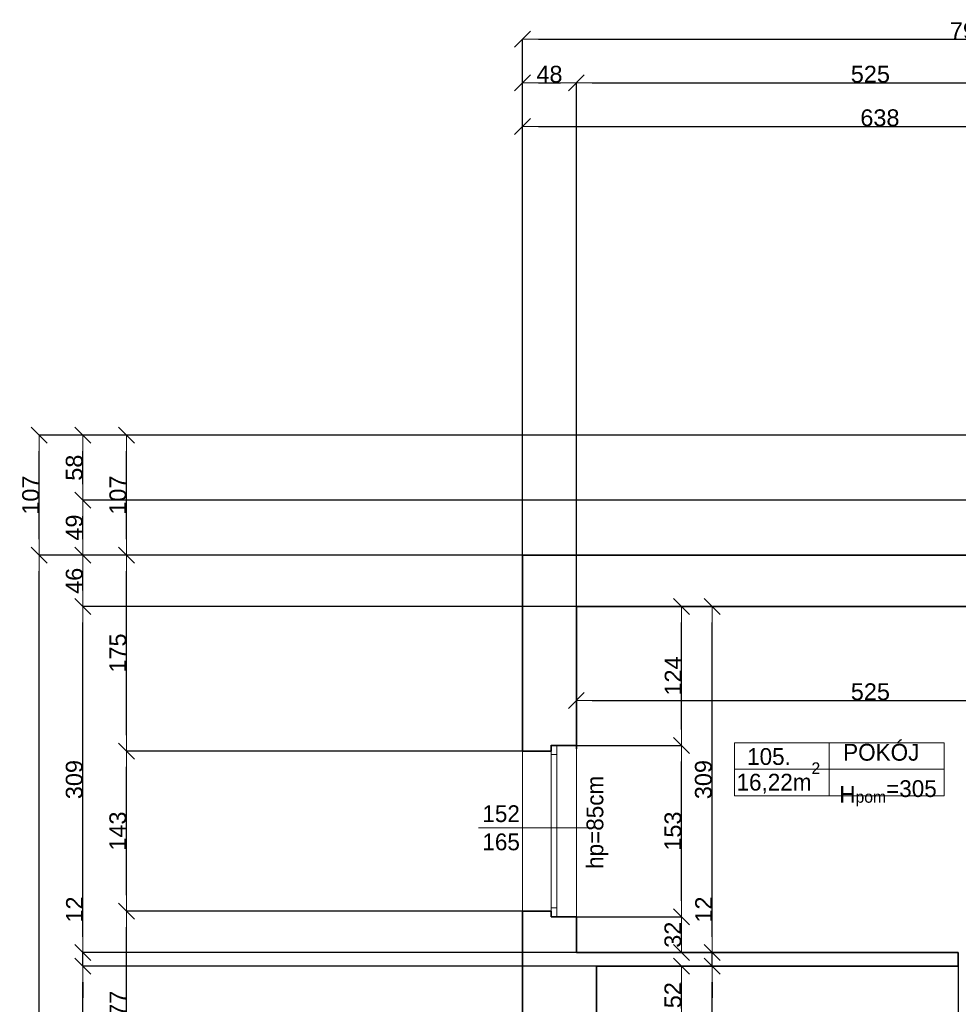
# Model space of a CAD drawing. Header units: metres. Extents: x 7506757 to 756746378, y 5735207 to 582114514.
# Tile 147 of 256: x 7678185 to 7686565, y 5866698 to 5875489. Entities that reach past the tile are written whole.
import ezdxf

# ---------------------------------------------------------------- set-up
doc = ezdxf.new("R2010")
doc.units = ezdxf.units.M
doc.header["$MEASUREMENT"] = 0
doc.header["$PDMODE"] = 2
doc.layers.get('0').update_dxf_attribs({"color": 250, "linetype": 'CONTINUOUS', "lineweight": 100, "plot": 0})
doc.layers.get('Defpoints').update_dxf_attribs({"linetype": 'CONTINUOUS'})
for name, color, linetype, lineweight in [('2D - Ogolne46', 7, 'CONTINUOUS', 18), ('M_OCIANA6', 5, 'CONTINUOUS', 35), ('M_OPISY141', 7, 'CONTINUOUS', 0), ('m_umeblowanie1', 7, 'CONTINUOUS', 13), ('opis1', 7, 'CONTINUOUS', 13)]:
    doc.layers.add(name, color=color, linetype=linetype, lineweight=lineweight)
doc.layers.add('PWYMIAR', color=7, linetype='CONTINUOUS')
doc.styles.add('GENERATED_STYLE_1', font='arial.ttf')
doc.styles.add('GENERATED_STYLE_2', font='txt')
doc.dimstyles.new('GENERATED_STYLE__1', dxfattribs={"dimtxt": 150, "dimasz": 142.5, "dimexe": 0.18, "dimexo": 0, "dimgap": 0.09, "dimtad": 1, "dimdec": 0, "dimlfac": 0.1, "dimzin": 0, "dimdsep": 46, "dimtxsty": 'GENERATED_STYLE_1', "dimblk": 'ARROWHEAD_6', "dimblk1": 'ARROWHEAD_6', "dimblk2": 'ARROWHEAD_6', "dimcen": 0.09, "dimclrd": 251, "dimclre": 251, "dimclrt": 7, "dimazin": 0, "dimtfac": 1, "dimtdec": 4, "dimtmove": 0, "dimatfit": 3, "dimfxl": 0, "dimtolj": 1, "dimtzin": 0, "dimarcsym": 0})
doc.dimstyles.new('GENERATED_STYLE__2', dxfattribs={"dimtxt": 150, "dimasz": 142.5, "dimexe": 0.18, "dimexo": 0, "dimgap": 0.09, "dimtad": 1, "dimtih": 1, "dimtoh": 1, "dimdec": 0, "dimlfac": 0.1, "dimzin": 0, "dimdsep": 46, "dimtxsty": 'GENERATED_STYLE_1', "dimblk": 'ARROWHEAD_6', "dimblk1": 'ARROWHEAD_6', "dimblk2": 'ARROWHEAD_6', "dimcen": 0.09, "dimclrd": 251, "dimclre": 251, "dimclrt": 7, "dimazin": 0, "dimtfac": 1, "dimtdec": 4, "dimtmove": 0, "dimatfit": 3, "dimfxl": 0, "dimtolj": 1, "dimtzin": 0, "dimarcsym": 0})
doc.dimstyles.new('GENERATED_STYLE__3', dxfattribs={"dimtxt": 150, "dimasz": 142.5, "dimexe": 0.18, "dimexo": 0, "dimgap": 0.09, "dimtad": 1, "dimdec": 0, "dimlfac": 0.1, "dimzin": 0, "dimdsep": 46, "dimtxsty": 'GENERATED_STYLE_1', "dimblk": 'ARROWHEAD_6', "dimblk1": 'ARROWHEAD_6', "dimblk2": 'ARROWHEAD_6', "dimcen": 0.09, "dimclrd": 251, "dimclre": 251, "dimclrt": 7, "dimazin": 0, "dimtfac": 1, "dimtdec": 4, "dimtmove": 2, "dimatfit": 3, "dimfxl": 0, "dimtolj": 1, "dimtzin": 0, "dimarcsym": 0})

# ---------------------------------------------------------------- blocks, each defined once
blk = doc.blocks.new('ARROWHEAD_6')
at = {"color": 0, "linetype": 'Continuous', "lineweight": 0}
for p, q in [((0, 0), (-1, 0)), ((-0.5, -0.5), (0.5, 0.5))]:
    blk.add_line(p, q, dxfattribs=at)
blk = doc.blocks.new('*D6085')
at = {"layer": 'Defpoints', "color": 0, "linetype": 'Continuous', "transparency": 16777216}
for p in [(7683154.6, 5867479.1), (7684094, 5867479.1), (7683154.6, 5867159.1)]:
    blk.add_point(p, dxfattribs=at)
at = {"layer": 'PWYMIAR', "color": 251, "linetype": 'Continuous', "lineweight": -2, "transparency": 16777216}
for p, q in [((7683154.6, 5867479.1), (7684094.2, 5867479.1)), ((7684094, 5867301.6), (7684094, 5867336.6)), ((7683154.6, 5867159.1), (7684094.2, 5867159.1))]:
    blk.add_line(p, q, dxfattribs=at)
at = {"layer": 'PWYMIAR', "color": 251, "linetype": 'Continuous', "lineweight": -2, "transparency": 16777216, "xscale": 142.5, "yscale": 142.5, "zscale": 142.5}
for p, rotation in [((7684094, 5867479.1), 90), ((7684094, 5867159.1), 270)]:
    blk.add_blockref('ARROWHEAD_6', p, dxfattribs=dict(at, rotation=rotation))
at = {"layer": 'PWYMIAR', "color": 7, "linetype": 'Continuous', "lineweight": 13, "transparency": 16777216, "insert": (7684017.3, 5867319.1), "char_height": 150, "attachment_point": 5, "rotation": 90, "style": 'GENERATED_STYLE_1'}
blk.add_mtext('\\A1;32', dxfattribs=at)
blk = doc.blocks.new('*D6086')
at = {"layer": 'Defpoints', "color": 0, "linetype": 'Continuous', "transparency": 16777216}
for p in [(7683154.6, 5869009.1), (7684094, 5869009.1), (7683154.6, 5867479.1)]:
    blk.add_point(p, dxfattribs=at)
at = {"layer": 'PWYMIAR', "color": 251, "linetype": 'Continuous', "lineweight": -2, "transparency": 16777216}
for p, q in [((7683154.6, 5869009.1), (7684094.2, 5869009.1)), ((7684094, 5867621.6), (7684094, 5868866.6)), ((7683154.6, 5867479.1), (7684094.2, 5867479.1))]:
    blk.add_line(p, q, dxfattribs=at)
at = {"layer": 'PWYMIAR', "color": 251, "linetype": 'Continuous', "lineweight": -2, "transparency": 16777216, "xscale": 142.5, "yscale": 142.5, "zscale": 142.5}
for p, rotation in [((7684094, 5869009.1), 90), ((7684094, 5867479.1), 270)]:
    blk.add_blockref('ARROWHEAD_6', p, dxfattribs=dict(at, rotation=rotation))
at = {"layer": 'PWYMIAR', "color": 7, "linetype": 'Continuous', "lineweight": 13, "transparency": 16777216, "insert": (7684017.3, 5868244.1), "char_height": 150, "attachment_point": 5, "rotation": 90, "style": 'GENERATED_STYLE_1'}
blk.add_mtext('\\A1;153', dxfattribs=at)
blk = doc.blocks.new('*D6087')
at = {"layer": 'Defpoints', "color": 0, "linetype": 'Continuous', "transparency": 16777216}
for p in [(7683154.6, 5870249.1), (7684094, 5870249.1), (7683154.6, 5869009.1)]:
    blk.add_point(p, dxfattribs=at)
at = {"layer": 'PWYMIAR', "color": 251, "linetype": 'Continuous', "lineweight": -2, "transparency": 16777216}
for p, q in [((7683154.6, 5870249.1), (7684094.2, 5870249.1)), ((7684094, 5869151.6), (7684094, 5870106.6)), ((7683154.6, 5869009.1), (7684094.2, 5869009.1))]:
    blk.add_line(p, q, dxfattribs=at)
at = {"layer": 'PWYMIAR', "color": 251, "linetype": 'Continuous', "lineweight": -2, "transparency": 16777216, "xscale": 142.5, "yscale": 142.5, "zscale": 142.5}
for p, rotation in [((7684094, 5870249.1), 90), ((7684094, 5869009.1), 270)]:
    blk.add_blockref('ARROWHEAD_6', p, dxfattribs=dict(at, rotation=rotation))
at = {"layer": 'PWYMIAR', "color": 7, "linetype": 'Continuous', "lineweight": 13, "transparency": 16777216, "insert": (7684018.6, 5869629.1), "char_height": 150, "attachment_point": 5, "rotation": 90, "style": 'GENERATED_STYLE_1'}
blk.add_mtext('\\A1;124', dxfattribs=at)
blk = doc.blocks.new('*D6088')
at = {"layer": 'Defpoints', "color": 0, "linetype": 'Continuous', "transparency": 16777216}
for p in [(7684366.1, 5867039.1), (7686564.6, 5867039.1), (7688404.6, 5863779.1)]:
    blk.add_point(p, dxfattribs=at)
at = {"layer": 'PWYMIAR', "color": 251, "linetype": 'Continuous', "lineweight": -2, "transparency": 16777216}
for p, q in [((7686564.6, 5867039.1), (7684365.9, 5867039.1)), ((7684366.1, 5863921.6), (7684366.1, 5866896.6)), ((7688404.6, 5863779.1), (7684365.9, 5863779.1))]:
    blk.add_line(p, q, dxfattribs=at)
at = {"layer": 'PWYMIAR', "color": 251, "linetype": 'Continuous', "lineweight": -2, "transparency": 16777216, "xscale": 142.5, "yscale": 142.5, "zscale": 142.5}
for p, rotation in [((7684366.1, 5867039.1), 90), ((7684366.1, 5863779.1), 270)]:
    blk.add_blockref('ARROWHEAD_6', p, dxfattribs=dict(at, rotation=rotation))
at = {"layer": 'PWYMIAR', "color": 7, "linetype": 'Continuous', "lineweight": 13, "transparency": 16777216, "insert": (7684289.3, 5865409.1), "char_height": 150, "attachment_point": 5, "rotation": 90, "style": 'GENERATED_STYLE_1'}
blk.add_mtext('\\A1;326', dxfattribs=at)
blk = doc.blocks.new('*D6089')
at = {"layer": 'Defpoints', "color": 0, "linetype": 'Continuous', "transparency": 16777216}
for p in [(7683154.6, 5867159.1), (7684366.1, 5867159.1), (7686564.6, 5867039.1)]:
    blk.add_point(p, dxfattribs=at)
at = {"layer": 'PWYMIAR', "color": 251, "linetype": 'Continuous', "lineweight": -2, "transparency": 16777216}
for p, q in [((7684366.1, 5867301.6), (7684366.1, 5867643.5)), ((7683154.6, 5867159.1), (7684366.3, 5867159.1)), ((7684366.1, 5867039.1), (7684366.1, 5867159.1)), ((7686564.6, 5867039.1), (7684365.9, 5867039.1)), ((7684366.1, 5866896.6), (7684366.1, 5866754.1))]:
    blk.add_line(p, q, dxfattribs=at)
at = {"layer": 'PWYMIAR', "color": 251, "linetype": 'Continuous', "lineweight": -2, "transparency": 16777216, "xscale": 142.5, "yscale": 142.5, "zscale": 142.5}
for p, rotation in [((7684366.1, 5867159.1), 270), ((7684366.1, 5867039.1), 90)]:
    blk.add_blockref('ARROWHEAD_6', p, dxfattribs=dict(at, rotation=rotation))
at = {"layer": 'PWYMIAR', "color": 7, "linetype": 'Continuous', "lineweight": 13, "transparency": 16777216, "insert": (7684290.7, 5867543.8), "char_height": 150, "attachment_point": 5, "rotation": 90, "style": 'GENERATED_STYLE_1'}
blk.add_mtext('\\A1;12', dxfattribs=at)
blk = doc.blocks.new('*D6090')
at = {"layer": 'Defpoints', "color": 0, "linetype": 'Continuous', "transparency": 16777216}
for p in [(7683154.6, 5870249.1), (7684366.1, 5870249.1), (7683154.6, 5867159.1)]:
    blk.add_point(p, dxfattribs=at)
at = {"layer": 'PWYMIAR', "color": 251, "linetype": 'Continuous', "lineweight": -2, "transparency": 16777216}
for p, q in [((7683154.6, 5870249.1), (7684366.3, 5870249.1)), ((7684366.1, 5867301.6), (7684366.1, 5870106.6)), ((7683154.6, 5867159.1), (7684366.3, 5867159.1))]:
    blk.add_line(p, q, dxfattribs=at)
at = {"layer": 'PWYMIAR', "color": 251, "linetype": 'Continuous', "lineweight": -2, "transparency": 16777216, "xscale": 142.5, "yscale": 142.5, "zscale": 142.5}
for p, rotation in [((7684366.1, 5870249.1), 90), ((7684366.1, 5867159.1), 270)]:
    blk.add_blockref('ARROWHEAD_6', p, dxfattribs=dict(at, rotation=rotation))
at = {"layer": 'PWYMIAR', "color": 7, "linetype": 'Continuous', "lineweight": 13, "transparency": 16777216, "insert": (7684289.3, 5868704.1), "char_height": 150, "attachment_point": 5, "rotation": 90, "style": 'GENERATED_STYLE_1'}
blk.add_mtext('\\A1;309', dxfattribs=at)
blk = doc.blocks.new('*D6091')
at = {"layer": 'Defpoints', "color": 0, "linetype": 'Continuous', "transparency": 16777216}
for p in [(7683154.6, 5870249.1), (7688404.6, 5870249.1), (7688404.6, 5869410.8)]:
    blk.add_point(p, dxfattribs=at)
at = {"layer": 'PWYMIAR', "color": 251, "linetype": 'Continuous', "lineweight": -2, "transparency": 16777216}
for p, q in [((7683154.6, 5870249.1), (7683154.6, 5869410.6)), ((7688404.6, 5870249.1), (7688404.6, 5869410.6)), ((7683297.1, 5869410.8), (7688262.1, 5869410.8))]:
    blk.add_line(p, q, dxfattribs=at)
at = {"layer": 'PWYMIAR', "color": 251, "linetype": 'Continuous', "lineweight": -2, "transparency": 16777216, "xscale": 142.5, "yscale": 142.5, "zscale": 142.5, "rotation": 180}
blk.add_blockref('ARROWHEAD_6', (7683154.6, 5869410.8), dxfattribs=at)
at = {"layer": 'PWYMIAR', "color": 251, "linetype": 'Continuous', "lineweight": -2, "transparency": 16777216, "xscale": 142.5, "yscale": 142.5, "zscale": 142.5}
blk.add_blockref('ARROWHEAD_6', (7688404.6, 5869410.8), dxfattribs=at)
at = {"layer": 'PWYMIAR', "color": 7, "linetype": 'Continuous', "lineweight": 13, "transparency": 16777216, "insert": (7685779.6, 5869487.5), "char_height": 150, "attachment_point": 5, "style": 'GENERATED_STYLE_1'}
blk.add_mtext('\\A1;525', dxfattribs=at)
blk = doc.blocks.new('*D6095')
at = {"layer": 'Defpoints', "color": 0, "linetype": 'Continuous', "transparency": 16777216}
for p in [(7683334.6, 5867039.1), (7684094.2, 5867039.1), (7683334.6, 5866519.1)]:
    blk.add_point(p, dxfattribs=at)
at = {"layer": 'PWYMIAR', "color": 251, "linetype": 'Continuous', "lineweight": -2, "transparency": 16777216}
for p, q in [((7683334.6, 5867039.1), (7684094.3, 5867039.1)), ((7684094.2, 5866661.6), (7684094.2, 5866896.6)), ((7683334.6, 5866519.1), (7684094.3, 5866519.1))]:
    blk.add_line(p, q, dxfattribs=at)
at = {"layer": 'PWYMIAR', "color": 251, "linetype": 'Continuous', "lineweight": -2, "transparency": 16777216, "xscale": 142.5, "yscale": 142.5, "zscale": 142.5}
for p, rotation in [((7684094.2, 5867039.1), 90), ((7684094.2, 5866519.1), 270)]:
    blk.add_blockref('ARROWHEAD_6', p, dxfattribs=dict(at, rotation=rotation))
at = {"layer": 'PWYMIAR', "color": 7, "linetype": 'Continuous', "lineweight": 13, "transparency": 16777216, "insert": (7684017.5, 5866779.1), "char_height": 150, "attachment_point": 5, "rotation": 90, "style": 'GENERATED_STYLE_1'}
blk.add_mtext('\\A1;52', dxfattribs=at)
blk = doc.blocks.new('*D6113')
at = {"layer": 'Defpoints', "color": 0, "linetype": 'Continuous', "transparency": 16777216}
for p in [(7686564.6, 5867039.1), (7683334.6, 5866519.1), (7686564.6, 5866236.6)]:
    blk.add_point(p, dxfattribs=at)
at = {"layer": 'PWYMIAR', "color": 251, "linetype": 'Continuous', "lineweight": -2, "transparency": 16777216}
for p, q in [((7686564.6, 5867039.1), (7686564.6, 5866236.4)), ((7683334.6, 5866519.1), (7683334.6, 5866236.4)), ((7683477.1, 5866236.6), (7686422.1, 5866236.6))]:
    blk.add_line(p, q, dxfattribs=at)
at = {"layer": 'PWYMIAR', "color": 251, "linetype": 'Continuous', "lineweight": -2, "transparency": 16777216, "xscale": 142.5, "yscale": 142.5, "zscale": 142.5, "rotation": 180}
blk.add_blockref('ARROWHEAD_6', (7683334.6, 5866236.6), dxfattribs=at)
at = {"layer": 'PWYMIAR', "color": 251, "linetype": 'Continuous', "lineweight": -2, "transparency": 16777216, "xscale": 142.5, "yscale": 142.5, "zscale": 142.5}
blk.add_blockref('ARROWHEAD_6', (7686564.6, 5866236.6), dxfattribs=at)
at = {"layer": 'PWYMIAR', "color": 7, "linetype": 'Continuous', "lineweight": 13, "transparency": 16777216, "insert": (7684949.6, 5866313.3), "char_height": 150, "attachment_point": 5, "style": 'GENERATED_STYLE_1'}
blk.add_mtext('\\A1;323', dxfattribs=at)
blk = doc.blocks.new('*D6114')
at = {"layer": 'Defpoints', "color": 0, "linetype": 'Continuous', "transparency": 16777216}
for p in [(7686564.6, 5867039.1), (7687464.6, 5867039.1), (7687464.6, 5866236.6)]:
    blk.add_point(p, dxfattribs=at)
at = {"layer": 'PWYMIAR', "color": 251, "linetype": 'Continuous', "lineweight": -2, "transparency": 16777216}
for p, q in [((7686564.6, 5867039.1), (7686564.6, 5866236.4)), ((7687464.6, 5867039.1), (7687464.6, 5866236.4)), ((7686707.1, 5866236.6), (7687322.1, 5866236.6))]:
    blk.add_line(p, q, dxfattribs=at)
at = {"layer": 'PWYMIAR', "color": 251, "linetype": 'Continuous', "lineweight": -2, "transparency": 16777216, "xscale": 142.5, "yscale": 142.5, "zscale": 142.5, "rotation": 180}
blk.add_blockref('ARROWHEAD_6', (7686564.6, 5866236.6), dxfattribs=at)
at = {"layer": 'PWYMIAR', "color": 251, "linetype": 'Continuous', "lineweight": -2, "transparency": 16777216, "xscale": 142.5, "yscale": 142.5, "zscale": 142.5}
blk.add_blockref('ARROWHEAD_6', (7687464.6, 5866236.6), dxfattribs=at)
at = {"layer": 'PWYMIAR', "color": 7, "linetype": 'Continuous', "lineweight": 13, "transparency": 16777216, "insert": (7687014.6, 5866313.3), "char_height": 150, "attachment_point": 5, "style": 'GENERATED_STYLE_1'}
blk.add_mtext('\\A1;90', dxfattribs=at)
blk = doc.blocks.new('*D6347')
at = {"layer": 'Defpoints', "color": 0, "linetype": 'Continuous', "transparency": 16777216}
for p in [(7679138.5, 5867529.1), (7682674.6, 5867529.1), (7682674.6, 5865759.1)]:
    blk.add_point(p, dxfattribs=at)
at = {"layer": 'PWYMIAR', "color": 251, "linetype": 'Continuous', "lineweight": -2, "transparency": 16777216}
for p, q in [((7682674.6, 5867529.1), (7679138.3, 5867529.1)), ((7679138.5, 5865901.6), (7679138.5, 5867386.6)), ((7682674.6, 5865759.1), (7679138.3, 5865759.1))]:
    blk.add_line(p, q, dxfattribs=at)
at = {"layer": 'PWYMIAR', "color": 251, "linetype": 'Continuous', "lineweight": -2, "transparency": 16777216, "xscale": 142.5, "yscale": 142.5, "zscale": 142.5}
for p, rotation in [((7679138.5, 5867529.1), 90), ((7679138.5, 5865759.1), 270)]:
    blk.add_blockref('ARROWHEAD_6', p, dxfattribs=dict(at, rotation=rotation))
at = {"layer": 'PWYMIAR', "color": 7, "linetype": 'Continuous', "lineweight": 13, "transparency": 16777216, "insert": (7679063.1, 5866644.1), "char_height": 150, "attachment_point": 5, "rotation": 90, "style": 'GENERATED_STYLE_1'}
blk.add_mtext('\\A1;177', dxfattribs=at)
blk = doc.blocks.new('*D6348')
at = {"layer": 'Defpoints', "color": 0, "linetype": 'Continuous', "transparency": 16777216}
for p in [(7679138.5, 5868959.1), (7682674.6, 5868959.1), (7682674.6, 5867529.1)]:
    blk.add_point(p, dxfattribs=at)
at = {"layer": 'PWYMIAR', "color": 251, "linetype": 'Continuous', "lineweight": -2, "transparency": 16777216}
for p, q in [((7682674.6, 5868959.1), (7679138.3, 5868959.1)), ((7679138.5, 5867671.6), (7679138.5, 5868816.6)), ((7682674.6, 5867529.1), (7679138.3, 5867529.1))]:
    blk.add_line(p, q, dxfattribs=at)
at = {"layer": 'PWYMIAR', "color": 251, "linetype": 'Continuous', "lineweight": -2, "transparency": 16777216, "xscale": 142.5, "yscale": 142.5, "zscale": 142.5}
for p, rotation in [((7679138.5, 5868959.1), 90), ((7679138.5, 5867529.1), 270)]:
    blk.add_blockref('ARROWHEAD_6', p, dxfattribs=dict(at, rotation=rotation))
at = {"layer": 'PWYMIAR', "color": 7, "linetype": 'Continuous', "lineweight": 13, "transparency": 16777216, "insert": (7679061.7, 5868244.1), "char_height": 150, "attachment_point": 5, "rotation": 90, "style": 'GENERATED_STYLE_1'}
blk.add_mtext('\\A1;143', dxfattribs=at)
blk = doc.blocks.new('*D6349')
at = {"layer": 'Defpoints', "color": 0, "linetype": 'Continuous', "transparency": 16777216}
for p in [(7679138.5, 5870709.1), (7682674.6, 5870709.1), (7682674.6, 5868959.1)]:
    blk.add_point(p, dxfattribs=at)
at = {"layer": 'PWYMIAR', "color": 251, "linetype": 'Continuous', "lineweight": -2, "transparency": 16777216}
for p, q in [((7682674.6, 5870709.1), (7679138.3, 5870709.1)), ((7679138.5, 5869101.6), (7679138.5, 5870566.6)), ((7682674.6, 5868959.1), (7679138.3, 5868959.1))]:
    blk.add_line(p, q, dxfattribs=at)
at = {"layer": 'PWYMIAR', "color": 251, "linetype": 'Continuous', "lineweight": -2, "transparency": 16777216, "xscale": 142.5, "yscale": 142.5, "zscale": 142.5}
for p, rotation in [((7679138.5, 5870709.1), 90), ((7679138.5, 5868959.1), 270)]:
    blk.add_blockref('ARROWHEAD_6', p, dxfattribs=dict(at, rotation=rotation))
at = {"layer": 'PWYMIAR', "color": 7, "linetype": 'Continuous', "lineweight": 13, "transparency": 16777216, "insert": (7679061.8, 5869834.1), "char_height": 150, "attachment_point": 5, "rotation": 90, "style": 'GENERATED_STYLE_1'}
blk.add_mtext('\\A1;175', dxfattribs=at)
blk = doc.blocks.new('*D6350')
at = {"layer": 'Defpoints', "color": 0, "linetype": 'Continuous', "transparency": 16777216}
for p in [(7679138.5, 5871779.1), (7690654.6, 5871779.1), (7682674.6, 5870709.1)]:
    blk.add_point(p, dxfattribs=at)
at = {"layer": 'PWYMIAR', "color": 251, "linetype": 'Continuous', "lineweight": -2, "transparency": 16777216}
for p, q in [((7690654.6, 5871779.1), (7679138.3, 5871779.1)), ((7679138.5, 5870851.6), (7679138.5, 5871636.6)), ((7682674.6, 5870709.1), (7679138.3, 5870709.1))]:
    blk.add_line(p, q, dxfattribs=at)
at = {"layer": 'PWYMIAR', "color": 251, "linetype": 'Continuous', "lineweight": -2, "transparency": 16777216, "xscale": 142.5, "yscale": 142.5, "zscale": 142.5}
for p, rotation in [((7679138.5, 5871779.1), 90), ((7679138.5, 5870709.1), 270)]:
    blk.add_blockref('ARROWHEAD_6', p, dxfattribs=dict(at, rotation=rotation))
at = {"layer": 'PWYMIAR', "color": 7, "linetype": 'Continuous', "lineweight": 13, "transparency": 16777216, "insert": (7679061.8, 5871244.1), "char_height": 150, "attachment_point": 5, "rotation": 90, "style": 'GENERATED_STYLE_1'}
blk.add_mtext('\\A1;107', dxfattribs=at)
blk = doc.blocks.new('*D6359')
at = {"layer": 'Defpoints', "color": 0, "linetype": 'Continuous', "transparency": 16777216}
for p in [(7678749.3, 5867039.1), (7683334.6, 5867039.1), (7683154.6, 5863779.1)]:
    blk.add_point(p, dxfattribs=at)
at = {"layer": 'PWYMIAR', "color": 251, "linetype": 'Continuous', "lineweight": -2, "transparency": 16777216}
for p, q in [((7683334.6, 5867039.1), (7678749.1, 5867039.1)), ((7678749.3, 5863921.6), (7678749.3, 5866896.6)), ((7683154.6, 5863779.1), (7678749.1, 5863779.1))]:
    blk.add_line(p, q, dxfattribs=at)
at = {"layer": 'PWYMIAR', "color": 251, "linetype": 'Continuous', "lineweight": -2, "transparency": 16777216, "xscale": 142.5, "yscale": 142.5, "zscale": 142.5}
for p, rotation in [((7678749.3, 5867039.1), 90), ((7678749.3, 5863779.1), 270)]:
    blk.add_blockref('ARROWHEAD_6', p, dxfattribs=dict(at, rotation=rotation))
at = {"layer": 'PWYMIAR', "color": 7, "linetype": 'Continuous', "lineweight": 13, "transparency": 16777216, "insert": (7678672.6, 5865409.1), "char_height": 150, "attachment_point": 5, "rotation": 90, "style": 'GENERATED_STYLE_1'}
blk.add_mtext('\\A1;326', dxfattribs=at)
blk = doc.blocks.new('*D6360')
at = {"layer": 'Defpoints', "color": 0, "linetype": 'Continuous', "transparency": 16777216}
for p in [(7678749.3, 5867159.1), (7683154.6, 5867159.1), (7683334.6, 5867039.1)]:
    blk.add_point(p, dxfattribs=at)
at = {"layer": 'PWYMIAR', "color": 251, "linetype": 'Continuous', "lineweight": -2, "transparency": 16777216}
for p, q in [((7678749.3, 5867301.6), (7678749.3, 5867643.5)), ((7683154.6, 5867159.1), (7678749.1, 5867159.1)), ((7678749.3, 5867039.1), (7678749.3, 5867159.1)), ((7683334.6, 5867039.1), (7678749.1, 5867039.1)), ((7678749.3, 5866896.6), (7678749.3, 5866754.1))]:
    blk.add_line(p, q, dxfattribs=at)
at = {"layer": 'PWYMIAR', "color": 251, "linetype": 'Continuous', "lineweight": -2, "transparency": 16777216, "xscale": 142.5, "yscale": 142.5, "zscale": 142.5}
for p, rotation in [((7678749.3, 5867159.1), 270), ((7678749.3, 5867039.1), 90)]:
    blk.add_blockref('ARROWHEAD_6', p, dxfattribs=dict(at, rotation=rotation))
at = {"layer": 'PWYMIAR', "color": 7, "linetype": 'Continuous', "lineweight": 13, "transparency": 16777216, "insert": (7678673.9, 5867543.8), "char_height": 150, "attachment_point": 5, "rotation": 90, "style": 'GENERATED_STYLE_1'}
blk.add_mtext('\\A1;12', dxfattribs=at)
blk = doc.blocks.new('*D6361')
at = {"layer": 'Defpoints', "color": 0, "linetype": 'Continuous', "transparency": 16777216}
for p in [(7678749.3, 5870249.1), (7683154.6, 5870249.1), (7683154.6, 5867159.1)]:
    blk.add_point(p, dxfattribs=at)
at = {"layer": 'PWYMIAR', "color": 251, "linetype": 'Continuous', "lineweight": -2, "transparency": 16777216}
for p, q in [((7683154.6, 5870249.1), (7678749.1, 5870249.1)), ((7678749.3, 5867301.6), (7678749.3, 5870106.6)), ((7683154.6, 5867159.1), (7678749.1, 5867159.1))]:
    blk.add_line(p, q, dxfattribs=at)
at = {"layer": 'PWYMIAR', "color": 251, "linetype": 'Continuous', "lineweight": -2, "transparency": 16777216, "xscale": 142.5, "yscale": 142.5, "zscale": 142.5}
for p, rotation in [((7678749.3, 5870249.1), 90), ((7678749.3, 5867159.1), 270)]:
    blk.add_blockref('ARROWHEAD_6', p, dxfattribs=dict(at, rotation=rotation))
at = {"layer": 'PWYMIAR', "color": 7, "linetype": 'Continuous', "lineweight": 13, "transparency": 16777216, "insert": (7678672.6, 5868704.1), "char_height": 150, "attachment_point": 5, "rotation": 90, "style": 'GENERATED_STYLE_1'}
blk.add_mtext('\\A1;309', dxfattribs=at)
blk = doc.blocks.new('*D6362')
at = {"layer": 'Defpoints', "color": 0, "linetype": 'Continuous', "transparency": 16777216}
for p in [(7678749.3, 5870709.1), (7682674.6, 5870709.1), (7683154.6, 5870249.1)]:
    blk.add_point(p, dxfattribs=at)
at = {"layer": 'PWYMIAR', "color": 251, "linetype": 'Continuous', "lineweight": -2, "transparency": 16777216}
for p, q in [((7682674.6, 5870709.1), (7678749.1, 5870709.1)), ((7678749.3, 5870391.6), (7678749.3, 5870566.6)), ((7683154.6, 5870249.1), (7678749.1, 5870249.1))]:
    blk.add_line(p, q, dxfattribs=at)
at = {"layer": 'PWYMIAR', "color": 251, "linetype": 'Continuous', "lineweight": -2, "transparency": 16777216, "xscale": 142.5, "yscale": 142.5, "zscale": 142.5}
for p, rotation in [((7678749.3, 5870709.1), 90), ((7678749.3, 5870249.1), 270)]:
    blk.add_blockref('ARROWHEAD_6', p, dxfattribs=dict(at, rotation=rotation))
at = {"layer": 'PWYMIAR', "color": 7, "linetype": 'Continuous', "lineweight": 13, "transparency": 16777216, "insert": (7678672.6, 5870479.1), "char_height": 150, "attachment_point": 5, "rotation": 90, "style": 'GENERATED_STYLE_1'}
blk.add_mtext('\\A1;46', dxfattribs=at)
blk = doc.blocks.new('*D6363')
at = {"layer": 'Defpoints', "color": 0, "linetype": 'Continuous', "transparency": 16777216}
for p in [(7678749.3, 5871199.1), (7691274.6, 5871199.1), (7682674.6, 5870709.1)]:
    blk.add_point(p, dxfattribs=at)
at = {"layer": 'PWYMIAR', "color": 251, "linetype": 'Continuous', "lineweight": -2, "transparency": 16777216}
for p, q in [((7691274.6, 5871199.1), (7678749.1, 5871199.1)), ((7678749.3, 5870851.6), (7678749.3, 5871056.6)), ((7682674.6, 5870709.1), (7678749.1, 5870709.1))]:
    blk.add_line(p, q, dxfattribs=at)
at = {"layer": 'PWYMIAR', "color": 251, "linetype": 'Continuous', "lineweight": -2, "transparency": 16777216, "xscale": 142.5, "yscale": 142.5, "zscale": 142.5}
for p, rotation in [((7678749.3, 5871199.1), 90), ((7678749.3, 5870709.1), 270)]:
    blk.add_blockref('ARROWHEAD_6', p, dxfattribs=dict(at, rotation=rotation))
at = {"layer": 'PWYMIAR', "color": 7, "linetype": 'Continuous', "lineweight": 13, "transparency": 16777216, "insert": (7678672.6, 5870954.1), "char_height": 150, "attachment_point": 5, "rotation": 90, "style": 'GENERATED_STYLE_1'}
blk.add_mtext('\\A1;49', dxfattribs=at)
blk = doc.blocks.new('*D6364')
at = {"layer": 'Defpoints', "color": 0, "linetype": 'Continuous', "transparency": 16777216}
for p in [(7678749.3, 5871779.1), (7690654.6, 5871779.1), (7691274.6, 5871199.1)]:
    blk.add_point(p, dxfattribs=at)
at = {"layer": 'PWYMIAR', "color": 251, "linetype": 'Continuous', "lineweight": -2, "transparency": 16777216}
for p, q in [((7690654.6, 5871779.1), (7678749.1, 5871779.1)), ((7678749.3, 5871341.6), (7678749.3, 5871636.6)), ((7691274.6, 5871199.1), (7678749.1, 5871199.1))]:
    blk.add_line(p, q, dxfattribs=at)
at = {"layer": 'PWYMIAR', "color": 251, "linetype": 'Continuous', "lineweight": -2, "transparency": 16777216, "xscale": 142.5, "yscale": 142.5, "zscale": 142.5}
for p, rotation in [((7678749.3, 5871779.1), 90), ((7678749.3, 5871199.1), 270)]:
    blk.add_blockref('ARROWHEAD_6', p, dxfattribs=dict(at, rotation=rotation))
at = {"layer": 'PWYMIAR', "color": 7, "linetype": 'Continuous', "lineweight": 13, "transparency": 16777216, "insert": (7678672.6, 5871489.1), "char_height": 150, "attachment_point": 5, "rotation": 90, "style": 'GENERATED_STYLE_1'}
blk.add_mtext('\\A1;58', dxfattribs=at)
blk = doc.blocks.new('*D6365')
at = {"layer": 'Defpoints', "color": 0, "linetype": 'Continuous', "transparency": 16777216}
for p in [(7678360.1, 5870709.1), (7682674.6, 5870709.1), (7682674.6, 5853409.1)]:
    blk.add_point(p, dxfattribs=at)
at = {"layer": 'PWYMIAR', "color": 251, "linetype": 'Continuous', "lineweight": -2, "transparency": 16777216}
for p, q in [((7682674.6, 5870709.1), (7678360, 5870709.1)), ((7678360.1, 5853551.6), (7678360.1, 5870566.6)), ((7682674.6, 5853409.1), (7678360, 5853409.1))]:
    blk.add_line(p, q, dxfattribs=at)
at = {"layer": 'PWYMIAR', "color": 251, "linetype": 'Continuous', "lineweight": -2, "transparency": 16777216, "xscale": 142.5, "yscale": 142.5, "zscale": 142.5}
for p, rotation in [((7678360.1, 5870709.1), 90), ((7678360.1, 5853409.1), 270)]:
    blk.add_blockref('ARROWHEAD_6', p, dxfattribs=dict(at, rotation=rotation))
at = {"layer": 'PWYMIAR', "color": 7, "linetype": 'Continuous', "lineweight": 13, "transparency": 16777216, "insert": (7678283.4, 5862059.1), "char_height": 150, "attachment_point": 5, "rotation": 90, "style": 'GENERATED_STYLE_1'}
blk.add_mtext('\\A1;1730', dxfattribs=at)
blk = doc.blocks.new('*D6366')
at = {"layer": 'Defpoints', "color": 0, "linetype": 'Continuous', "transparency": 16777216}
for p in [(7678360.1, 5871779.1), (7690654.6, 5871779.1), (7682674.6, 5870709.1)]:
    blk.add_point(p, dxfattribs=at)
at = {"layer": 'PWYMIAR', "color": 251, "linetype": 'Continuous', "lineweight": -2, "transparency": 16777216}
for p, q in [((7690654.6, 5871779.1), (7678360, 5871779.1)), ((7678360.1, 5870851.6), (7678360.1, 5871636.6)), ((7682674.6, 5870709.1), (7678360, 5870709.1))]:
    blk.add_line(p, q, dxfattribs=at)
at = {"layer": 'PWYMIAR', "color": 251, "linetype": 'Continuous', "lineweight": -2, "transparency": 16777216, "xscale": 142.5, "yscale": 142.5, "zscale": 142.5}
for p, rotation in [((7678360.1, 5871779.1), 90), ((7678360.1, 5870709.1), 270)]:
    blk.add_blockref('ARROWHEAD_6', p, dxfattribs=dict(at, rotation=rotation))
at = {"layer": 'PWYMIAR', "color": 7, "linetype": 'Continuous', "lineweight": 13, "transparency": 16777216, "insert": (7678283.5, 5871244.1), "char_height": 150, "attachment_point": 5, "rotation": 90, "style": 'GENERATED_STYLE_1'}
blk.add_mtext('\\A1;107', dxfattribs=at)
blk = doc.blocks.new('*D6368')
at = {"layer": 'Defpoints', "color": 0, "linetype": 'Continuous', "transparency": 16777216}
for p in [(7689054.6, 5874535.8), (7682674.6, 5870709.1), (7689054.6, 5870429.1)]:
    blk.add_point(p, dxfattribs=at)
at = {"layer": 'PWYMIAR', "color": 251, "linetype": 'Continuous', "lineweight": -2, "transparency": 16777216}
for p, q in [((7682674.6, 5870709.1), (7682674.6, 5874536)), ((7682817.1, 5874535.8), (7688912.1, 5874535.8)), ((7689054.6, 5870429.1), (7689054.6, 5874536))]:
    blk.add_line(p, q, dxfattribs=at)
at = {"layer": 'PWYMIAR', "color": 251, "linetype": 'Continuous', "lineweight": -2, "transparency": 16777216, "xscale": 142.5, "yscale": 142.5, "zscale": 142.5, "rotation": 180}
blk.add_blockref('ARROWHEAD_6', (7682674.6, 5874535.8), dxfattribs=at)
at = {"layer": 'PWYMIAR', "color": 251, "linetype": 'Continuous', "lineweight": -2, "transparency": 16777216, "xscale": 142.5, "yscale": 142.5, "zscale": 142.5}
blk.add_blockref('ARROWHEAD_6', (7689054.6, 5874535.8), dxfattribs=at)
at = {"layer": 'PWYMIAR', "color": 7, "linetype": 'Continuous', "lineweight": 13, "transparency": 16777216, "insert": (7685864.6, 5874612.6), "char_height": 150, "attachment_point": 5, "style": 'GENERATED_STYLE_1'}
blk.add_mtext('\\A1;638', dxfattribs=at)
blk = doc.blocks.new('*D6384')
at = {"layer": 'Defpoints', "color": 0, "linetype": 'Continuous', "transparency": 16777216}
for p in [(7683154.6, 5874925), (7682674.6, 5870709.1), (7683154.6, 5870249.1)]:
    blk.add_point(p, dxfattribs=at)
at = {"layer": 'PWYMIAR', "color": 251, "linetype": 'Continuous', "lineweight": -2, "transparency": 16777216}
for p, q in [((7682674.6, 5870709.1), (7682674.6, 5874925.2)), ((7682817.1, 5874925), (7683012.1, 5874925)), ((7683154.6, 5870249.1), (7683154.6, 5874925.2))]:
    blk.add_line(p, q, dxfattribs=at)
at = {"layer": 'PWYMIAR', "color": 251, "linetype": 'Continuous', "lineweight": -2, "transparency": 16777216, "xscale": 142.5, "yscale": 142.5, "zscale": 142.5, "rotation": 180}
blk.add_blockref('ARROWHEAD_6', (7682674.6, 5874925), dxfattribs=at)
at = {"layer": 'PWYMIAR', "color": 251, "linetype": 'Continuous', "lineweight": -2, "transparency": 16777216, "xscale": 142.5, "yscale": 142.5, "zscale": 142.5}
blk.add_blockref('ARROWHEAD_6', (7683154.6, 5874925), dxfattribs=at)
at = {"layer": 'PWYMIAR', "color": 7, "linetype": 'Continuous', "lineweight": 13, "transparency": 16777216, "insert": (7682914.6, 5875001.7), "char_height": 150, "attachment_point": 5, "style": 'GENERATED_STYLE_1'}
blk.add_mtext('\\A1;48', dxfattribs=at)
blk = doc.blocks.new('*D6385')
at = {"layer": 'Defpoints', "color": 0, "linetype": 'Continuous', "transparency": 16777216}
for p in [(7688404.6, 5874925), (7683154.6, 5870249.1), (7688404.6, 5870249.1)]:
    blk.add_point(p, dxfattribs=at)
at = {"layer": 'PWYMIAR', "color": 251, "linetype": 'Continuous', "lineweight": -2, "transparency": 16777216}
for p, q in [((7683154.6, 5870249.1), (7683154.6, 5874925.2)), ((7683297.1, 5874925), (7688262.1, 5874925)), ((7688404.6, 5870249.1), (7688404.6, 5874925.2))]:
    blk.add_line(p, q, dxfattribs=at)
at = {"layer": 'PWYMIAR', "color": 251, "linetype": 'Continuous', "lineweight": -2, "transparency": 16777216, "xscale": 142.5, "yscale": 142.5, "zscale": 142.5, "rotation": 180}
blk.add_blockref('ARROWHEAD_6', (7683154.6, 5874925), dxfattribs=at)
at = {"layer": 'PWYMIAR', "color": 251, "linetype": 'Continuous', "lineweight": -2, "transparency": 16777216, "xscale": 142.5, "yscale": 142.5, "zscale": 142.5}
blk.add_blockref('ARROWHEAD_6', (7688404.6, 5874925), dxfattribs=at)
at = {"layer": 'PWYMIAR', "color": 7, "linetype": 'Continuous', "lineweight": 13, "transparency": 16777216, "insert": (7685779.6, 5875001.7), "char_height": 150, "attachment_point": 5, "style": 'GENERATED_STYLE_1'}
blk.add_mtext('\\A1;525', dxfattribs=at)
blk = doc.blocks.new('*D6399')
at = {"layer": 'Defpoints', "color": 0, "linetype": 'Continuous', "transparency": 16777216}
for p in [(7690654.6, 5875314.2), (7690654.6, 5871779.1), (7682674.6, 5870709.1)]:
    blk.add_point(p, dxfattribs=at)
at = {"layer": 'PWYMIAR', "color": 251, "linetype": 'Continuous', "lineweight": -2, "transparency": 16777216}
for p, q in [((7682674.6, 5870709.1), (7682674.6, 5875314.3)), ((7682817.1, 5875314.2), (7690512.1, 5875314.2)), ((7690654.6, 5871779.1), (7690654.6, 5875314.3))]:
    blk.add_line(p, q, dxfattribs=at)
at = {"layer": 'PWYMIAR', "color": 251, "linetype": 'Continuous', "lineweight": -2, "transparency": 16777216, "xscale": 142.5, "yscale": 142.5, "zscale": 142.5, "rotation": 180}
blk.add_blockref('ARROWHEAD_6', (7682674.6, 5875314.2), dxfattribs=at)
at = {"layer": 'PWYMIAR', "color": 251, "linetype": 'Continuous', "lineweight": -2, "transparency": 16777216, "xscale": 142.5, "yscale": 142.5, "zscale": 142.5}
blk.add_blockref('ARROWHEAD_6', (7690654.6, 5875314.2), dxfattribs=at)
at = {"layer": 'PWYMIAR', "color": 7, "linetype": 'Continuous', "lineweight": 13, "transparency": 16777216, "insert": (7686664.6, 5875390.8), "char_height": 150, "attachment_point": 5, "style": 'GENERATED_STYLE_1'}
blk.add_mtext('\\A1;798', dxfattribs=at)

msp = doc.modelspace()

# ---------------------------------------------------------------- linework, layer by layer
at = {"layer": 'M_OCIANA6', "linetype": 'Continuous'}
for p, q in [((7682674.6, 5870709.1), (7689024.6, 5870709.1)), ((7682674.6, 5868959.1), (7682674.6, 5870709.1)), ((7683154.6, 5870249.1), (7688404.6, 5870249.1)), ((7683154.6, 5868979.1), (7683154.6, 5870249.1)), ((7682929.6, 5868959.1), (7682674.6, 5868959.1)), ((7682929.6, 5869009.1), (7683154.6, 5869009.1)), ((7683154.6, 5869009.1), (7682929.6, 5869009.1)), ((7682929.6, 5869009.1), (7682929.6, 5868959.1)), ((7682674.6, 5865759.1), (7682674.6, 5867529.1)), ((7682929.6, 5867529.1), (7682674.6, 5867529.1)), ((7682929.6, 5867479.1), (7682929.6, 5867529.1)), ((7682929.6, 5867479.1), (7683154.6, 5867479.1)), ((7683154.6, 5867479.1), (7682929.6, 5867479.1)), ((7683154.6, 5867159.1), (7683154.6, 5867479.1)), ((7683154.6, 5867159.1), (7686564.6, 5867159.1)), ((7686564.6, 5867039.1), (7686564.6, 5867159.1)), ((7683334.6, 5866519.1), (7683334.6, 5867039.1)), ((7683334.6, 5867039.1), (7686564.6, 5867039.1))]:
    msp.add_line(p, q, dxfattribs=at)
for p in [(7682929.6, 5869009.1), (7682929.6, 5867479.1)]:
    msp.add_point(p, dxfattribs=at)
at = {"layer": 'M_OPISY141', "linetype": 'Continuous'}
for p, q in [((7684566.6, 5869031.4), (7686437.7, 5869031.4)), ((7684566.6, 5868560.3), (7684566.6, 5869031.4)), ((7685411.2, 5869031.4), (7685411.2, 5868560.3)), ((7686437.7, 5869031.4), (7686437.7, 5868560.3)), ((7684566.6, 5868795.8), (7686437.7, 5868795.8)), ((7686437.7, 5868560.3), (7684566.6, 5868560.3)), ((7682279.6, 5868274.1), (7683334.5, 5868274.1))]:
    msp.add_line(p, q, dxfattribs=at)
at = {"layer": 'm_umeblowanie1', "linetype": 'Continuous'}
for p, q in [((7682674.6, 5867529.1), (7682674.6, 5868959.1)), ((7682929.6, 5867529.1), (7682929.6, 5868959.1)), ((7682979.6, 5867479.1), (7682979.6, 5869009.1)), ((7683154.6, 5867479.1), (7683154.6, 5869009.1)), ((7682929.6, 5868929.1), (7682979.6, 5868929.1)), ((7682929.6, 5867559.1), (7682979.6, 5867559.1))]:
    msp.add_line(p, q, dxfattribs=at)

# ---------------------------------------------------------------- texts
at = {"layer": '2D - Ogolne46', "linetype": 'Continuous', "insert": (7684584.8, 5868578.2), "char_height": 150, "attachment_point": 7, "style": 'GENERATED_STYLE_2'}
msp.add_mtext('{16,22m\\A1{\\H0.7x;\\S2^  ;}}', dxfattribs=at)
at = {"layer": 'opis1', "linetype": 'Continuous', "char_height": 150, "attachment_point": 1, "style": 'GENERATED_STYLE_2'}
for s, insert in [('{POKÓJ}', (7685536.8, 5869023.1)), ('{105.}', (7684679.1, 5868985.1)), ('{H\\A1{\\H0.7x;\\S ^ pom;}=305}', (7685502.2, 5868749.6))]:
    msp.add_mtext(s, dxfattribs=dict(at, insert=insert))
at = {"layer": 'opis1', "linetype": 'Continuous', "insert": (7683245.4, 5868737.7), "char_height": 150, "attachment_point": 3, "rotation": 90, "style": 'GENERATED_STYLE_2'}
msp.add_mtext('{hp=85cm}', dxfattribs=at)
at = {"layer": 'opis1', "linetype": 'Continuous', "insert": (7682315.8, 5868474.9), "char_height": 150, "width": 349.992, "attachment_point": 1, "line_spacing_factor": 1.007581, "style": 'GENERATED_STYLE_2'}
msp.add_mtext('{152\\P165}', dxfattribs=at)

# ---------------------------------------------------------------- dimensions: what is measured, and where the dimension line sits
at = {"layer": 'PWYMIAR', "color": 251, "linetype": 'Continuous', "lineweight": 13}
for base, p1, p2, picture, middle in [((7690654.6, 5875314.2), (7682674.6, 5870709.1), (7690654.6, 5871779.1), '*D6399', (7686664.6, 5875390.8)), ((7683154.6, 5874925), (7682674.6, 5870709.1), (7683154.6, 5870249.1), '*D6384', (7682914.6, 5875001.7)), ((7688404.6, 5874925), (7683154.6, 5870249.1), (7688404.6, 5870249.1), '*D6385', (7685779.6, 5875001.7)), ((7689054.6, 5874535.8), (7682674.6, 5870709.1), (7689054.6, 5870429.1), '*D6368', (7685864.6, 5874612.6)), ((7688404.6, 5869410.8), (7683154.6, 5870249.1), (7688404.6, 5870249.1), '*D6091', (7685779.6, 5869487.5)), ((7686564.6, 5866236.6), (7683334.6, 5866519.1), (7686564.6, 5867039.1), '*D6113', (7684949.6, 5866313.3)), ((7687464.6, 5866236.6), (7686564.6, 5867039.1), (7687464.6, 5867039.1), '*D6114', (7687014.6, 5866313.3))]:
    dim = msp.add_linear_dim(base=base, p1=p1, p2=p2, dimstyle='GENERATED_STYLE__2', dxfattribs=at)
    dim.commit()
    dim.dimension.update_dxf_attribs({"geometry": picture, "text_midpoint": middle})
for base, p1, p2, dimstyle, picture, middle in [((7678360.1, 5871779.1), (7682674.6, 5870709.1), (7690654.6, 5871779.1), 'GENERATED_STYLE__1', '*D6366', (7678283.5, 5871244.1)), ((7678749.3, 5871779.1), (7691274.6, 5871199.1), (7690654.6, 5871779.1), 'GENERATED_STYLE__1', '*D6364', (7678672.6, 5871489.1)), ((7679138.5, 5871779.1), (7682674.6, 5870709.1), (7690654.6, 5871779.1), 'GENERATED_STYLE__1', '*D6350', (7679061.8, 5871244.1)), ((7678749.3, 5871199.1), (7682674.6, 5870709.1), (7691274.6, 5871199.1), 'GENERATED_STYLE__1', '*D6363', (7678672.6, 5870954.1)), ((7678360.1, 5870709.1), (7682674.6, 5853409.1), (7682674.6, 5870709.1), 'GENERATED_STYLE__1', '*D6365', (7678283.4, 5862059.1)), ((7678749.3, 5870709.1), (7683154.6, 5870249.1), (7682674.6, 5870709.1), 'GENERATED_STYLE__1', '*D6362', (7678672.6, 5870479.1)), ((7679138.5, 5870709.1), (7682674.6, 5868959.1), (7682674.6, 5870709.1), 'GENERATED_STYLE__1', '*D6349', (7679061.8, 5869834.1)), ((7678749.3, 5870249.1), (7683154.6, 5867159.1), (7683154.6, 5870249.1), 'GENERATED_STYLE__1', '*D6361', (7678672.6, 5868704.1)), ((7684094, 5870249.1), (7683154.6, 5869009.1), (7683154.6, 5870249.1), 'GENERATED_STYLE__3', '*D6087', (7684018.6, 5869629.1)), ((7684366.1, 5870249.1), (7683154.6, 5867159.1), (7683154.6, 5870249.1), 'GENERATED_STYLE__1', '*D6090', (7684289.3, 5868704.1)), ((7679138.5, 5868959.1), (7682674.6, 5867529.1), (7682674.6, 5868959.1), 'GENERATED_STYLE__1', '*D6348', (7679061.7, 5868244.1)), ((7684094, 5869009.1), (7683154.6, 5867479.1), (7683154.6, 5869009.1), 'GENERATED_STYLE__1', '*D6086', (7684017.3, 5868244.1)), ((7678749.3, 5867159.1), (7683334.6, 5867039.1), (7683154.6, 5867159.1), 'GENERATED_STYLE__1', '*D6360', (7678673.9, 5867543.8)), ((7684366.1, 5867159.1), (7686564.6, 5867039.1), (7683154.6, 5867159.1), 'GENERATED_STYLE__1', '*D6089', (7684290.7, 5867543.8)), ((7679138.5, 5867529.1), (7682674.6, 5865759.1), (7682674.6, 5867529.1), 'GENERATED_STYLE__1', '*D6347', (7679063.1, 5866644.1)), ((7684094, 5867479.1), (7683154.6, 5867159.1), (7683154.6, 5867479.1), 'GENERATED_STYLE__1', '*D6085', (7684017.3, 5867319.1)), ((7678749.3, 5867039.1), (7683154.6, 5863779.1), (7683334.6, 5867039.1), 'GENERATED_STYLE__1', '*D6359', (7678672.6, 5865409.1)), ((7684094.2, 5867039.1), (7683334.6, 5866519.1), (7683334.6, 5867039.1), 'GENERATED_STYLE__1', '*D6095', (7684017.5, 5866779.1)), ((7684366.1, 5867039.1), (7688404.6, 5863779.1), (7686564.6, 5867039.1), 'GENERATED_STYLE__1', '*D6088', (7684289.3, 5865409.1))]:
    dim = msp.add_linear_dim(base=base, p1=p1, p2=p2, angle=90, dimstyle=dimstyle, dxfattribs=at)
    dim.commit()
    dim.dimension.update_dxf_attribs({"geometry": picture, "text_midpoint": middle})

doc.saveas('drawing.dxf')
